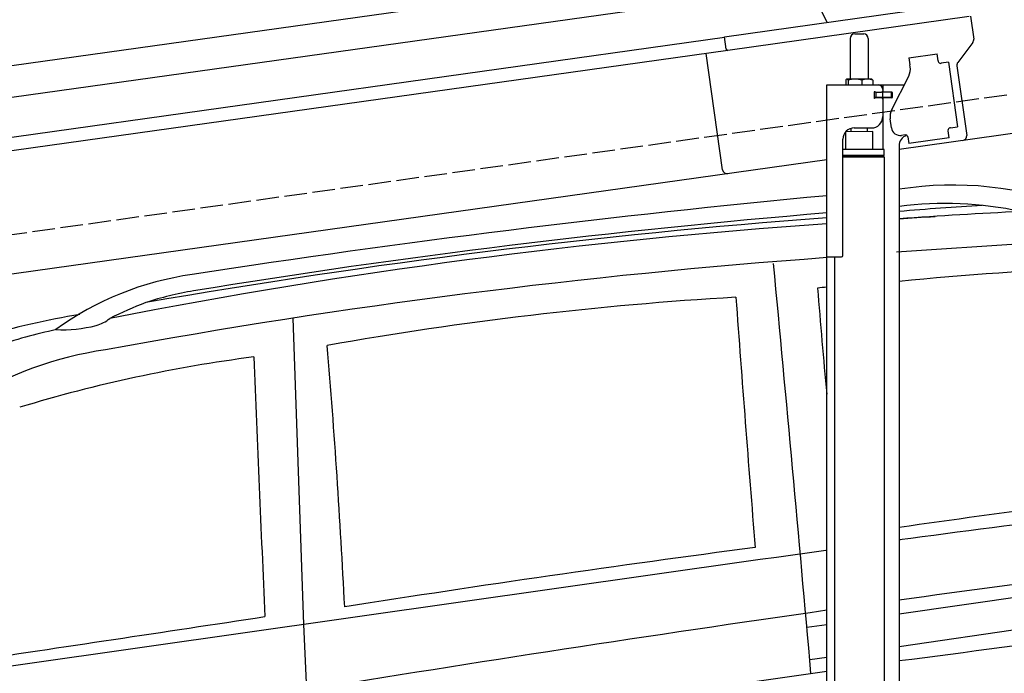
# Model space of a CAD drawing. Extents: x -311 to 6440, y -894 to 6524.
# Tile 4 of 6: x 1881 to 4057, y 2586 to 4032. Entities that reach past the tile are written whole.
import ezdxf

# ---------------------------------------------------------------- set-up
doc = ezdxf.new("R2010")
doc.units = 0
doc.header["$LTSCALE"] = 10
doc.header["$MEASUREMENT"] = 0
doc.linetypes.add('GEN3', pattern=[6.25, 5, -1.25])
doc.layers.get('0').update_dxf_attribs({"linetype": 'CONTINUOUS'})
doc.layers.get('DEFPOINTS').update_dxf_attribs({"linetype": 'CONTINUOUS'})
for name, color, linetype in [('3', 6, 'GEN3'), ('CAR', 1, 'CONTINUOUS'), ('SICHTBARE_KANTEN_DIN_', 7, 'CONTINUOUS')]:
    doc.layers.add(name, color=color, linetype=linetype)
doc.layers.add('AM_0', color=7, linetype='CONTINUOUS', lineweight=30)
doc.layers.add('AM_5', color=3, linetype='CONTINUOUS', lineweight=15)
doc.dimstyles.new('KLAUS_DXF', dxfattribs={"dimscale": 20, "dimtxt": 3.5, "dimasz": 2, "dimexe": 2, "dimexo": 1, "dimgap": 1.5, "dimtad": 1, "dimlfac": 0.1, "dimdsep": 46, "dimtxsty": 'Standard', "dimblk": 'DOT', "dimcen": 2, "dimclrd": 256, "dimclre": 256, "dimclrt": 2, "dimadec": 0, "dimazin": 0, "dimtfac": 1, "dimtmove": 2, "dimatfit": 3, "dimfxl": 1, "dimtolj": 1, "dimarcsym": 0})

# ---------------------------------------------------------------- blocks, each defined once
blk = doc.blocks.new('_DOT')
at = {"color": 0, "linetype": 'ByBlock'}
blk.add_line((-0.5, 0), (-1, 0), dxfattribs=at)
at = {"color": 0, "linetype": 'ByBlock', "const_width": 0.5}
blk.add_lwpolyline([(-0.25, 0, 1), (0.25, 0, 1)], format="xyb", close=True, dxfattribs=at)
blk = doc.blocks.new('*D9')
at = {"layer": 'AM_5', "lineweight": -2, "transparency": 16777216}
for p, q in [((179.5, 2850), (-240.5, 2850)), ((-200.5, 1890), (-200.5, 2810)), ((5479.5, 1850), (-240.5, 1850))]:
    blk.add_line(p, q, dxfattribs=at)
at = {"layer": 'DEFPOINTS', "color": 0, "transparency": 16777216}
for p in [(-200.5, 2850), (199.5, 2850), (5499.5, 1850)]:
    blk.add_point(p, dxfattribs=at)
at = {"layer": 'AM_5', "lineweight": -2, "transparency": 16777216, "xscale": 40, "yscale": 40, "zscale": 40}
for p, rotation in [((-200.5, 2850), 90), ((-200.5, 1850), 270)]:
    blk.add_blockref('_DOT', p, dxfattribs=dict(at, rotation=rotation))
at = {"layer": 'AM_5', "color": 2, "transparency": 16777216, "insert": (-265.5, 2350), "char_height": 70, "attachment_point": 5, "rotation": 90}
blk.add_mtext('\\A1;100', dxfattribs=at)
blk = doc.blocks.new('Van200_EG')
at = {"layer": 'CAR'}
for p, q in [((29798.8, 3163.7), (30302.2, 3196.8)), ((28464.1, 3016.7), (28487.6, 2339.1)), ((29804.2, 2526), (29806.7, 2526.4)), ((30308.7, 2434.9), (29804.2, 2361.8)), ((29804.2, 2290.2), (30313.6, 2364.8)), ((28487.6, 2339.1), (28494.2, 2193.9)), ((29600.4, 2332.9), (29644.2, 2339)), ((29606.7, 2261.5), (29644.2, 2267))]:
    blk.add_line(p, q, dxfattribs=at)
for centre, radius, start, end in [((29923.1, 2559.1), 752.1, 68.5052, 99.0958), ((31890.7, -20527.1), 23920.4, 95.38893, 98.77582), ((29905.6, 2461.4), 808.8, 78.0301, 97.2008), ((30262.1, -1734.2), 5007.7, 93.1366, 95.2473), ((31085.2, -14225.5), 17534.2, 94.714, 99.32311), ((30720.6, -9897.7), 13166.2, 92.81783, 93.99113), ((30511.9, -9437.9), 12692.9, 93.91986, 101.13977), ((30825.2, -12351.2), 15634.8, 94.33235, 99.89434), ((30726.2, -11646.8), 14836.9, 94.18209, 100.39208), ((-125971.4, -11507.4), 156186.2, 5.046342, 5.38033), ((28334.6, 2450.2), 669.6, 98.0217, 126.0893), ((30366.2, -2171.7), 5299.3, 91.3086, 96.0877), ((28352.5, 2411.2), 674.6, 99.2357, 108.4786), ((29828.6, 717.3), 2374.9, 94.4553, 94.9465), ((66793.6, 6187.7), 37299.2, 184.77415, 185.13618), ((28362.9, 2440.5), 650.4, 110.1628, 117.798), ((29893.1, -4619.6), 7695.7, 93.35032, 100.12605), ((114676.2, 9344.2), 85464, 184.214842, 184.587064), ((28340.1, 992), 2062.4, 99.6823, 105.8147), ((27994.9, 3104), 109.3, 288.3991, 306.2566), ((28185.6, 1849.7), 1167.5, 102.0837, 109.0058), ((27952.6, 3318.2), 327.1, 267.8193, 283.5783), ((28173, 2125.3), 830.7, 98.529, 121.5), ((10316.8, 1451.9), 18285.3, 2.90285, 4.71893), ((28793.6, -260), 3217.9, 97.429, 106.8634), ((1588509.1, 68740), 1561518.9, 182.4154025, 182.4365057), ((34018.5, -26675.1), 29530.9, 96.81692, 98.20461), ((754643.5, -5502647.9), 5552686.9, 97.4921516, 97.5007107), ((34157.2, -32940.9), 35756.7, 97.50651, 98.97565), ((66249.5, -263468.8), 268348.1, 97.613977, 97.805671), ((125286.1, -675774.8), 684987.9, 98.026364, 98.2222494), ((26315.4, 29810.2), 27771.2, 277.21676, 279.10875), ((38126.9, -56735.6), 59711.6, 98.167121, 100.419173), ((-6276.9, 230904.3), 231163.9, 278.460174, 278.627964), ((-5067954.2, 35531474.7), 35893067.7, 278.16114131, 278.16485653)]:
    blk.add_arc(centre, radius, start, end, dxfattribs=at)
blk.add_open_spline([(29804.2, 3236.6), (29829.6, 3238.3), (29856.1, 3240.1), (29883.8, 3241.9)], degree=3, dxfattribs=at)
blk = doc.blocks.new('Van200_OG')
at = {"layer": 'CAR'}
for p, q in [((27637.9, 1361.6), (29494.5, 1622.5)), ((27594.3, 1285.6), (29559.4, 1561.2))]:
    blk.add_line(p, q, dxfattribs=at)
for start, end in [(347.4042, 208.4106), (151.7436, 208.2564)]:
    blk.add_arc((29935, 1643.4), 330.2, start, end, dxfattribs=at)

msp = doc.modelspace()

# ---------------------------------------------------------------- linework, layer by layer
for p, q in [((3438.691, 3994.55), (3978.387, 4070.399)), ((3979.731, 4039.283), (3445.976, 3964.269)), ((3982.702, 4039.701), (3989.78, 3989.338)), ((959.991, 3645.181), (3438.83, 3993.559)), ((3442.588, 3966.822), (3438.691, 3994.55)), ((3716.715, 3990.64), (3716.715, 3900.64)), ((3726.715, 4000.64), (3746.715, 4000.64)), ((3756.715, 3990.64), (3756.715, 3900.64)), ((3445.976, 3964.269), (959.991, 3614.886)), ((5451.216, 3973.433), (3824.715, 3744.844)), ((3987.863, 3981.928), (3954.55, 3937.719)), ((3434.628, 3700.119), (3398.443, 3957.589)), ((3846.658, 3947.873), (3909.044, 3956.641)), ((3846.658, 3947.873), (3848.884, 3932.029)), ((3911.271, 3940.797), (3909.044, 3956.641)), ((3911.271, 3940.797), (3911.41, 3939.807)), ((3849.474, 3927.83), (3848.884, 3932.029)), ((3917.058, 3935.551), (3918.048, 3935.69)), ((3933.892, 3937.917), (3918.048, 3935.69)), ((3933.892, 3937.917), (3953.933, 3795.319)), ((3952.633, 3930.309), (3974.325, 3775.968)), ((3706.798, 3898.184), (3706.798, 3887.64)), ((3727.496, 3900.64), (3709.522, 3900.64)), ((3712.538, 3898.184), (3712.538, 3887.64)), ((3754.543, 3900.64), (3727.496, 3900.64)), ((3742.455, 3898.184), (3742.455, 3887.64)), ((3764.215, 3900.64), (3754.543, 3900.64)), ((3766.632, 3898.184), (3766.632, 3887.64)), ((3808.53, 3833.529), (3846, 3907.069)), ((3664.715, 3887.64), (3836.1, 3887.64)), ((3664.715, 3507.64), (3664.715, 3887.64)), ((3788.715, 3877.64), (3788.715, 3874.64)), ((3789.715, 3872.14), (3789.715, 3887.64)), ((3773.361, 3871.64), (3769.715, 3871.64)), ((3807.715, 3859.64), (3769.849, 3859.64)), ((3770.715, 3861.785), (3770.715, 3868.994)), ((3773.361, 3871.64), (3785.715, 3871.64)), ((3785.715, 3859.14), (3773.361, 3859.14)), ((3773.715, 3871.64), (3773.715, 3859.64)), ((3787.715, 3871.64), (3785.715, 3871.64)), ((3787.715, 3871.64), (3788.715, 3871.64)), ((3789.439, 3871.64), (3788.715, 3871.64)), ((3788.715, 3859.64), (3788.715, 3871.64)), ((3788.715, 3856.14), (3788.715, 3817.64)), ((3806.991, 3871.64), (3789.439, 3871.64)), ((3808.715, 3872.14), (3789.715, 3872.14)), ((3789.715, 3744.659), (3789.715, 3859.14)), ((3808.715, 3859.14), (3789.715, 3859.14)), ((3806.991, 3871.64), (3807.715, 3871.64)), ((3807.715, 3859.64), (3807.715, 3871.64)), ((3809.715, 3871.14), (3809.715, 3860.14)), ((3807.839, 3792.963), (3805.056, 3812.769)), ((3718.723, 3784.037), (3718.715, 3791.64)), ((3725.715, 3792.64), (3763.715, 3792.64)), ((3754.717, 3784.49), (3754.715, 3792.64)), ((3938.089, 3793.092), (3937.099, 3792.953)), ((3938.089, 3793.092), (3953.933, 3795.319)), ((3700.715, 3510.64), (3700.715, 3767.64)), ((3766.713, 3784.641), (3706.713, 3783.885)), ((3706.715, 3744.688), (3706.713, 3783.885)), ((3766.713, 3744.643), (3766.713, 3784.641)), ((3838.35, 3777.055), (3830.428, 3775.941)), ((3843.997, 3772.799), (3846.085, 3757.945)), ((3935.209, 3770.471), (3846.085, 3757.945)), ((3932.843, 3787.305), (3932.982, 3786.315)), ((3935.209, 3770.471), (3932.982, 3786.315)), ((3791.715, 3744.643), (3700.715, 3744.643)), ((3791.716, 3731.375), (3791.715, 3744.643)), ((3824.715, 3752.64), (3824.715, 2144.272)), ((3664.715, 3722.357), (959.991, 3342.233)), ((3791.716, 3731.375), (3700.715, 3731.375)), ((3788.716, 3729.643), (3700.715, 3729.643)), ((3791.716, 3727.911), (3700.715, 3727.911)), ((3788.716, 3729.643), (3791.716, 3731.375)), ((3788.716, 3729.643), (3791.716, 3727.911)), ((3789.715, 3729.066), (3789.715, 3730.22)), ((3791.696, 3727.911), (3791.812, 1671.652)), ((3664.715, 1587.64), (3664.715, 3507.64)), ((3664.715, 3507.64), (3697.715, 3507.64)), ((3681.709, 3507.64), (3681.812, 1671.629))]:
    msp.add_line(p, q)
msp.add_polyline3d([(3843.994, 3772.803, 0), (3843.994, 3772.803, 0), (3843.994, 3772.813, 0), (3843.994, 3772.823, 0), (3843.994, 3772.833, 0), (3843.994, 3772.833, 0), (3843.994, 3772.843, 0), (3843.994, 3772.853, 0), (3843.984, 3772.863, 0), (3843.984, 3772.863, 0), (3843.984, 3772.873, 0), (3843.984, 3772.883, 0), (3843.984, 3772.893, 0), (3843.984, 3772.903, 0), (3843.984, 3772.903, 0), (3843.984, 3772.913, 0), (3843.974, 3772.923, 0), (3843.974, 3772.933, 0), (3843.974, 3772.933, 0), (3843.974, 3772.943, 0), (3843.974, 3772.953, 0), (3843.974, 3772.963, 0), (3843.974, 3772.963, 0), (3843.974, 3772.973, 0), (3843.964, 3772.983, 0), (3843.964, 3772.993, 0), (3843.964, 3773.003, 0), (3843.964, 3773.003, 0), (3843.964, 3773.013, 0), (3843.964, 3773.023, 0), (3843.964, 3773.033, 0), (3843.954, 3773.033, 0), (3843.954, 3773.043, 0), (3843.954, 3773.053, 0), (3843.954, 3773.063, 0), (3843.954, 3773.063, 0), (3843.954, 3773.073, 0), (3843.944, 3773.083, 0), (3843.944, 3773.093, 0), (3843.944, 3773.103, 0), (3843.944, 3773.103, 0), (3843.944, 3773.113, 0), (3843.944, 3773.123, 0), (3843.944, 3773.133, 0), (3843.934, 3773.133, 0), (3843.934, 3773.143, 0), (3843.934, 3773.153, 0), (3843.934, 3773.163, 0), (3843.934, 3773.163, 0), (3843.934, 3773.173, 0), (3843.924, 3773.183, 0), (3843.924, 3773.193, 0), (3843.924, 3773.203, 0), (3843.924, 3773.203, 0), (3843.924, 3773.213, 0), (3843.924, 3773.223, 0), (3843.914, 3773.233, 0), (3843.914, 3773.233, 0), (3843.914, 3773.243, 0), (3843.914, 3773.253, 0), (3843.914, 3773.263, 0), (3843.904, 3773.273, 0), (3843.904, 3773.273, 0), (3843.904, 3773.283, 0), (3843.904, 3773.293, 0), (3843.904, 3773.303, 0), (3843.894, 3773.303, 0), (3843.894, 3773.313, 0), (3843.894, 3773.323, 0), (3843.894, 3773.333, 0), (3843.894, 3773.333, 0), (3843.894, 3773.343, 0), (3843.884, 3773.353, 0), (3843.884, 3773.363, 0), (3843.884, 3773.373, 0), (3843.884, 3773.373, 0), (3843.884, 3773.383, 0), (3843.874, 3773.393, 0), (3843.874, 3773.403, 0), (3843.874, 3773.403, 0), (3843.874, 3773.413, 0), (3843.864, 3773.423, 0), (3843.864, 3773.433, 0), (3843.864, 3773.433, 0), (3843.864, 3773.443, 0), (3843.864, 3773.453, 0), (3843.854, 3773.463, 0), (3843.854, 3773.473, 0), (3843.854, 3773.473, 0), (3843.854, 3773.483, 0), (3843.854, 3773.493, 0), (3843.844, 3773.503, 0), (3843.844, 3773.503, 0), (3843.844, 3773.513, 0), (3843.844, 3773.523, 0), (3843.834, 3773.533, 0), (3843.834, 3773.533, 0), (3843.834, 3773.543, 0), (3843.834, 3773.553, 0), (3843.824, 3773.563, 0), (3843.824, 3773.573, 0), (3843.824, 3773.573, 0), (3843.824, 3773.583, 0), (3843.824, 3773.593, 0), (3843.814, 3773.603, 0), (3843.814, 3773.603, 0), (3843.814, 3773.613, 0), (3843.814, 3773.623, 0), (3843.804, 3773.633, 0), (3843.804, 3773.633, 0), (3843.804, 3773.643, 0), (3843.804, 3773.653, 0), (3843.794, 3773.663, 0), (3843.794, 3773.673, 0), (3843.794, 3773.673, 0), (3843.794, 3773.683, 0), (3843.784, 3773.693, 0), (3843.784, 3773.703, 0), (3843.784, 3773.703, 0), (3843.784, 3773.713, 0), (3843.774, 3773.723, 0), (3843.774, 3773.733, 0), (3843.774, 3773.733, 0), (3843.764, 3773.743, 0), (3843.764, 3773.753, 0), (3843.764, 3773.763, 0), (3843.764, 3773.763, 0), (3843.754, 3773.773, 0)])
for centre, radius, start, end in [((3726.715, 3990.64), 10, 90, 180), ((3746.715, 3990.64), 10, 0, 90), ((3979.877, 3987.946), 10, 323, 8), ((3814.815, 3922.959), 35, 333, 8), ((3916.362, 3940.503), 5, 188, 278), ((3962.536, 3931.701), 10, 143, 188), ((3715.184, 3893.096), 9.808, 138.356376, 148.753006), ((3710.037, 3897.934), 2.754, 100.76608, 142.434274), ((3709.58, 3898.547), 2.094, 44.84476, 91.561935), ((3705.54, 3894.088), 8.108, 30.33762, 47.053163), ((3727.405, 3853.271), 47.367, 71.474333, 108.335359), ((3754.472, 3869.304), 31.336, 67.161985, 112.719952), ((3761.182, 3895.234), 6.199, 28.413387, 60.706774), ((3778.715, 3877.64), 10, 0, 90), ((3785.715, 3874.64), 3, 270, 0), ((3770.715, 3871.64), 1, 48.590378, 221.409622), ((3770.715, 3859.14), 1, 138.590378, 311.409622), ((3767.715, 3868.994), 3, 0, 41.409622), ((3767.715, 3861.785), 3, 318.590378, 0), ((3773.361, 3874.64), 3, 228.590378, 270), ((3773.361, 3856.14), 3, 90, 131.409622), ((3785.715, 3856.14), 3, 0, 90), ((3808.715, 3871.14), 1, 0, 90), ((3808.715, 3860.14), 1, 270, 0), ((3839.715, 3817.64), 35, 153, 188), ((3763.715, 3817.64), 25, 270, 0), ((3725.715, 3767.64), 25, 90, 180), ((3827.644, 3795.747), 20, 188, 278), ((3937.794, 3788.001), 5, 98, 188), ((3849.715, 3752.64), 25, 108.64725, 180), ((3839.046, 3772.103), 5, 19.536959, 98), ((3964.422, 3774.576), 10, 278, 8), ((3444.531, 3701.511), 10, 188, 278), ((3697.715, 3510.64), 3, 270, 0)]:
    msp.add_arc(centre, radius, start, end)
at = {"layer": '3'}
msp.add_line((423.4, 3354.675), (5430.808, 4058.42), dxfattribs=at)
at = {"layer": 'SICHTBARE_KANTEN_DIN_'}
msp.add_arc((3445.559, 3967.24), 3, 188, 278, dxfattribs=at)

# ---------------------------------------------------------------- block references
at = {"layer": 'AM_0'}
for name, p in [('Van200_OG', (-25979.454, 2540.11)), ('Van200_EG', (-25979.454, 355.11))]:
    msp.add_blockref(name, p, dxfattribs=at)

# ---------------------------------------------------------------- dimensions: what is measured, and where the dimension line sits
at = {"layer": 'AM_5'}
dim = msp.add_linear_dim(base=(-200.481, 2850.005), p1=(5499.51, 1850.005), p2=(199.51, 2850.005), angle=90, dimstyle='KLAUS_DXF', override={"dimpost": '', "dimtol": 0, "dimlim": 0, "dimtp": 0, "dimtm": 0, "dimtfac": 1, "dimtdec": 2, "dimtolj": 1, "dimtzin": 7}, dxfattribs=at)
dim.commit()
dim.dimension.update_dxf_attribs({"geometry": '*D9', "text_midpoint": (-265.481, 2350.005)})

doc.saveas('drawing.dxf')
